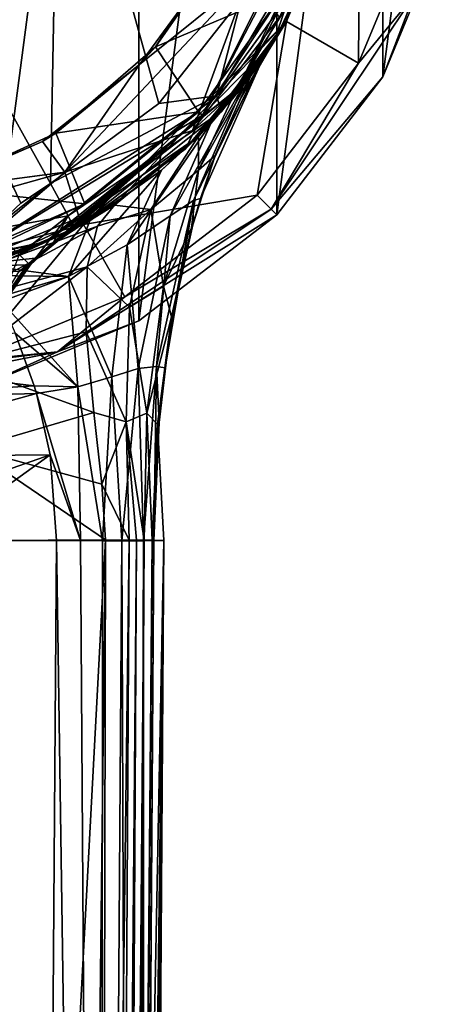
# Model space of a CAD drawing. Header units: metres. Extents: x -24 to 24, y -140 to 34.
# Tile 8 of 10: x 8 to 23, y -45 to -10. Entities that reach past the tile are written whole.
import ezdxf

# ---------------------------------------------------------------- set-up
doc = ezdxf.new("R2010")
doc.units = ezdxf.units.M
doc.layers.add('solid_509503_A125', color=7, linetype='CONTINUOUS')

msp = doc.modelspace()

# ---------------------------------------------------------------- linework, layer by layer
at = {"layer": 'solid_509503_A125'}
for points in [[(6.212329, -23.181629, -4), (6.212329, 23.181629, -4), (11.998485, 20.785336, -4)], [(6.212329, -23.181629, -4), (11.998485, 20.785336, -4), (11.998485, -20.785336, -4)], [(11.998485, -20.785336, -4), (11.998485, 20.785336, -4), (16.971548, 16.969244, -4)], [(11.998485, -20.785336, -4), (16.971548, 16.969244, -4), (16.971548, -16.969244, -4)], [(16.971548, -16.969244, -4), (16.971548, 16.969244, -4), (20.783648, 12.001, -4)], [(16.971548, -16.969244, -4), (20.783648, 12.001, -4), (20.783648, -12.001, -4)], [(20.783648, -12.001, -4), (20.783648, 12.001, -4), (23.182497, 6.21047, -4)], [(20.783648, -12.001, -4), (23.182497, 6.21047, -4), (23.182497, -6.21047, -4)], [(8.818475, -15.8375, 183.720367), (9.111886, 0, 183.711594), (0, 0, 183.850006)], [(8.818475, -15.8375, 183.720367), (12.713984, -12.961699, 183.580475), (9.111886, 0, 183.711594)], [(12.713984, -12.961699, 183.580475), (15.701548, -9.175167, 183.438828), (9.111886, 0, 183.711594)], [(17.320507, -10, 172.699997), (17.320509, -10), (20, 0)], [(19.318516, -5.176381, 172.699997), (17.320507, -10, 172.699997), (20, 0)], [(19.917089, -11.501953), (20, 0), (17.320509, -10)], [(19.917089, -11.501953), (22.216394, -5.952317), (20, 0)], [(7.745045, -16.55007, 183.75), (8.818475, -15.8375, 183.720367), (0, 0, 183.850006)], [(6.721771, -17.5, 183.774689), (7.745045, -16.55007, 183.75), (0, 0, 183.850006)], [(14.291039, -13.378692, 174.350006), (17.196571, -8.955983, 174.479416), (18.973095, -3.994162, 174.479416)], [(14.291039, -13.378692, 174.350006), (18.973095, -3.994162, 174.479416), (19.158718, -4.020781, 174.350006)], [(14.291039, -13.378692, 174.350006), (19.158718, -4.020781, 174.350006), (16.853935, -10.767769, 174.350006)], [(19.158718, -4.020781, 174.350006), (18.99506, -6.260008, 174.350006), (16.853935, -10.767769, 174.350006)], [(19.412893, -4.430866, 172.912125), (17.060698, -9.850005, 173), (15.567932, -12.415011, 172.912125)], [(19.412893, -4.430866, 172.912125), (15.567932, -12.415011, 172.912125), (19.318516, -5.176381, 172.699997)], [(15.567932, -12.415011, 172.912125), (17.320507, -10, 172.699997), (19.318516, -5.176381, 172.699997)], [(21.902512, -9.072317, -0.292893), (22.216394, -5.952317), (19.917089, -11.501953)], [(18.544744, -7.48949, 181.477188), (16.853935, -10.767769, 174.350006), (18.99506, -6.260008, 174.350006)], [(20.783648, -12.001, -4), (23.182497, -6.21047, -4), (20.784609, -12.000002, -1)], [(23.182497, -6.21047, -4), (23.18222, -6.211658, -1), (20.784609, -12.000002, -1)], [(21.902512, -9.072317, -0.292893), (20.784609, -12.000002, -1), (23.18222, -6.211658, -1)], [(15.165951, -6.926057, 178.427216), (12.600327, -10.918245, 178.427216), (14.650168, -7.959202, 174.183655)], [(17.196571, -8.955983, 174.479416), (12.600327, -10.918245, 178.427216), (15.165951, -6.926057, 178.427216)], [(14.791152, -12.676947, 182.939224), (18.544744, -7.48949, 181.477188), (18.293625, -6.764486, 182.746338)], [(14.791152, -12.676947, 182.939224), (18.293625, -6.764486, 182.746338), (15.701548, -9.175167, 183.438828)], [(14.791152, -12.676947, 182.939224), (14.979919, -13.251492, 181.641571), (18.544744, -7.48949, 181.477188)], [(18.544744, -7.48949, 181.477188), (14.979919, -13.251492, 181.641571), (16.853935, -10.767769, 174.350006)], [(15.975095, -8.374555, 173), (14.650168, -7.959202, 174.183655), (12.016322, -11.557869, 174.183655)], [(12.600327, -10.918245, 178.427216), (12.016322, -11.557869, 174.183655), (14.650168, -7.959202, 174.183655)], [(9.334992, -15.433558, 173), (15.975095, -8.374555, 173), (12.016322, -11.557869, 174.183655)], [(13.929997, -13.930009, 173), (15.975095, -8.374555, 173), (9.334992, -15.433558, 173)], [(13.929997, -13.930009, 173), (17.060698, -9.850005, 173), (15.975095, -8.374555, 173)], [(17.196571, -8.955983, 174.479416), (14.149478, -13.256092, 174.479416), (12.600327, -10.918245, 178.427216)], [(14.791152, -12.676947, 182.939224), (15.701548, -9.175167, 183.438828), (12.713984, -12.961699, 183.580475)], [(14.291039, -13.378692, 174.350006), (14.149478, -13.256092, 174.479416), (17.196571, -8.955983, 174.479416)], [(16.763456, -16.763456, -0.292893), (20.784609, -12.000002, -1), (21.902512, -9.072317, -0.292893)], [(16.763456, -16.763456, -0.292893), (21.902512, -9.072317, -0.292893), (19.917089, -11.501953)], [(15.567932, -12.415011, 172.912125), (17.060698, -9.850005, 173), (13.929997, -13.930009, 173)], [(11.126691, -16.619167, 116.380829), (10, -17.320509), (17.320509, -10)], [(16.263226, -16.263367), (17.320509, -10), (10, -17.320509)], [(14.149107, -14.13516, 119.443604), (11.126691, -16.619167, 116.380829), (17.320509, -10)], [(17.320507, -10, 172.699997), (14.142136, -14.142136, 172.699997), (16.651474, -11.078287, 142.062607)], [(15.567932, -12.415011, 172.912125), (14.142136, -14.142136, 172.699997), (17.320507, -10, 172.699997)], [(15.328571, -12.846591, 121.75972), (14.149107, -14.13516, 119.443604), (17.320509, -10)], [(16.029608, -11.960421, 124.018379), (15.328571, -12.846591, 121.75972), (17.320509, -10)], [(16.66745, -11.054234, 129.853287), (16.029608, -11.960421, 124.018379), (17.320509, -10)], [(16.263226, -16.263367), (19.917089, -11.501953), (17.320509, -10)], [(16.651474, -11.078287, 142.062607), (16.657827, -11.06873, 137.21257), (17.320509, -10)], [(17.320507, -10, 172.699997), (16.651474, -11.078287, 142.062607), (17.320509, -10)], [(16.657827, -11.06873, 137.21257), (16.66745, -11.054234, 129.853287), (17.320509, -10)], [(12.600327, -10.918245, 178.427216), (9.0139, -14.025903, 178.427216), (12.016322, -11.557869, 174.183655)], [(14.149478, -13.256092, 174.479416), (9.0139, -14.025903, 178.427216), (12.600327, -10.918245, 178.427216)], [(14.979919, -13.251492, 181.641571), (13.663476, -14.605117, 174.350006), (16.853935, -10.767769, 174.350006)], [(14.291039, -13.378692, 174.350006), (16.853935, -10.767769, 174.350006), (13.663476, -14.605117, 174.350006)], [(14.142136, -14.142136, 172.699997), (16.438395, -11.392066, 144.811584), (16.651474, -11.078287, 142.062607)], [(15.683965, -12.740013, 129.853058), (16.029608, -11.960421, 124.018379), (16.66745, -11.054234, 129.853287)], [(15.683965, -12.740013, 129.853058), (16.66745, -11.054234, 129.853287), (15.68912, -12.725113, 142.059357)], [(15.68912, -12.725113, 142.059357), (16.66745, -11.054234, 129.853287), (16.657827, -11.06873, 137.21257)], [(15.68912, -12.725113, 142.059357), (16.657827, -11.06873, 137.21257), (16.651474, -11.078287, 142.062607)], [(15.68912, -12.725113, 142.059357), (16.651474, -11.078287, 142.062607), (16.438395, -11.392066, 144.811584)], [(9.334992, -15.433558, 173), (12.016322, -11.557869, 174.183655), (8.52278, -14.329638, 174.183655)], [(9.0139, -14.025903, 178.427216), (8.52278, -14.329638, 174.183655), (12.016322, -11.557869, 174.183655)], [(13.970613, -16.451527, 144.125504), (16.438395, -11.392066, 144.811584), (15.770499, -12.300055, 147.397339)], [(13.970613, -16.451527, 144.125504), (14.220187, -16.38027, 142.052155), (16.438395, -11.392066, 144.811584)], [(14.142136, -14.142136, 172.699997), (15.770499, -12.300055, 147.397339), (16.438395, -11.392066, 144.811584)], [(14.220187, -16.38027, 142.052155), (14.776721, -14.774005, 142.055313), (16.438395, -11.392066, 144.811584)], [(14.776721, -14.774005, 142.055313), (15.68912, -12.725113, 142.059357), (16.438395, -11.392066, 144.811584)], [(16.763456, -16.763456, -0.292893), (19.917089, -11.501953), (16.263226, -16.263367)], [(14.142897, -15.356529, 125.526337), (15.328571, -12.846591, 121.75972), (16.029608, -11.960421, 124.018379)], [(14.142897, -15.356529, 125.526337), (16.029608, -11.960421, 124.018379), (14.749933, -14.833694, 129.852768)], [(14.749933, -14.833694, 129.852768), (16.029608, -11.960421, 124.018379), (15.683965, -12.740013, 129.853058)], [(16.763456, -16.763456, -0.292893), (16.97056, -16.970566, -1), (20.784609, -12.000002, -1)], [(20.783648, -12.001, -4), (20.784609, -12.000002, -1), (16.97056, -16.970566, -1)], [(16.971548, -16.969244, -4), (20.783648, -12.001, -4), (16.97056, -16.970566, -1)], [(13.130891, -16.998257, 146.231461), (15.770499, -12.300055, 147.397339), (14.595656, -13.673581, 149.626755)], [(13.130891, -16.998257, 146.231461), (13.970613, -16.451527, 144.125504), (15.770499, -12.300055, 147.397339)], [(14.142136, -14.142136, 172.699997), (14.595656, -13.673581, 149.626755), (15.770499, -12.300055, 147.397339)], [(15.567932, -12.415011, 172.912125), (9.849991, -17.060705, 173), (8.63955, -17.94021, 172.912125)], [(15.567932, -12.415011, 172.912125), (8.63955, -17.94021, 172.912125), (14.142136, -14.142136, 172.699997)], [(14.791152, -12.676947, 182.939224), (12.713984, -12.961699, 183.580475), (8.818475, -15.8375, 183.720367)], [(14.791152, -12.676947, 182.939224), (8.818475, -15.8375, 183.720367), (9.44768, -17.004789, 183.154648)], [(14.791152, -12.676947, 182.939224), (9.44768, -17.004789, 183.154648), (14.979919, -13.251492, 181.641571)], [(15.567932, -12.415011, 172.912125), (13.929997, -13.930009, 173), (9.849991, -17.060705, 173)], [(14.749933, -14.833694, 129.852768), (15.683965, -12.740013, 129.853058), (14.776721, -14.774005, 142.055313)], [(15.683965, -12.740013, 129.853058), (15.68912, -12.725113, 142.059357), (14.776721, -14.774005, 142.055313)], [(14.142897, -15.356529, 125.526337), (14.149107, -14.13516, 119.443604), (15.328571, -12.846591, 121.75972)], [(5.274107, -18.852242, 174.350006), (10.05695, -16.576775, 174.479416), (14.149478, -13.256092, 174.479416)], [(5.274107, -18.852242, 174.350006), (14.149478, -13.256092, 174.479416), (14.291039, -13.378692, 174.350006)], [(5.274107, -18.852242, 174.350006), (14.291039, -13.378692, 174.350006), (8.261862, -18.524729, 174.350006)], [(14.291039, -13.378692, 174.350006), (8.496571, -18.32789, 174.350006), (8.261862, -18.524729, 174.350006)], [(14.291039, -13.378692, 174.350006), (8.691114, -18.170412, 174.350006), (8.496571, -18.32789, 174.350006)], [(14.291039, -13.378692, 174.350006), (8.858603, -18.040495, 174.350006), (8.691114, -18.170412, 174.350006)], [(14.291039, -13.378692, 174.350006), (9.007189, -17.930443, 174.350006), (8.858603, -18.040495, 174.350006)], [(14.291039, -13.378692, 174.350006), (9.142509, -17.8349, 174.350006), (9.007189, -17.930443, 174.350006)], [(14.149478, -13.256092, 174.479416), (10.05695, -16.576775, 174.479416), (9.0139, -14.025903, 178.427216)], [(14.291039, -13.378692, 174.350006), (9.272032, -17.74782, 174.350006), (9.142509, -17.8349, 174.350006)], [(14.291039, -13.378692, 174.350006), (9.452372, -17.633659, 174.350006), (9.272032, -17.74782, 174.350006)], [(9.44768, -17.004789, 183.154648), (9.682458, -17.5, 181.821182), (14.979919, -13.251492, 181.641571)], [(14.291039, -13.378692, 174.350006), (9.622318, -17.53314, 174.350006), (9.452372, -17.633659, 174.350006)], [(14.291039, -13.378692, 174.350006), (13.663476, -14.605117, 174.350006), (9.622318, -17.53314, 174.350006)], [(14.979919, -13.251492, 181.641571), (9.682458, -17.5, 181.821182), (13.663476, -14.605117, 174.350006)], [(11.578862, -18.043066, 147.89949), (14.595656, -13.673581, 149.626755), (12.809471, -15.359605, 151.405762)], [(11.578862, -18.043066, 147.89949), (13.130891, -16.998257, 146.231461), (14.595656, -13.673581, 149.626755)], [(14.142136, -14.142136, 172.699997), (12.809471, -15.359605, 151.405762), (14.595656, -13.673581, 149.626755)], [(9.0139, -14.025903, 178.427216), (4.69722, -15.997264, 178.427216), (8.52278, -14.329638, 174.183655)], [(10.05695, -16.576775, 174.479416), (4.69722, -15.997264, 178.427216), (9.0139, -14.025903, 178.427216)], [(8.63955, -17.94021, 172.912125), (10, -17.320509, 172.699997), (14.142136, -14.142136, 172.699997)], [(9.849991, -17.060705, 173), (13.929997, -13.930009, 173), (9.334992, -15.433558, 173)], [(14.142136, -14.142136, 172.699997), (10, -17.320509, 172.699997), (12.809471, -15.359605, 151.405762)], [(12.434887, -16.777098, 121.835587), (11.126691, -16.619167, 116.380829), (14.149107, -14.13516, 119.443604)], [(14.142897, -15.356529, 125.526337), (12.434887, -16.777098, 121.835587), (14.149107, -14.13516, 119.443604)], [(9.334992, -15.433558, 173), (8.52278, -14.329638, 174.183655), (4.419484, -16.076208, 174.183655)], [(4.69722, -15.997264, 178.427216), (4.419484, -16.076208, 174.183655), (8.52278, -14.329638, 174.183655)], [(9.651428, -17.517132, 174.362549), (9.622318, -17.53314, 174.350006), (13.663476, -14.605117, 174.350006)], [(9.682458, -17.5, 174.376221), (9.651428, -17.517132, 174.362549), (13.663476, -14.605117, 174.350006)], [(9.682458, -17.5, 181.821182), (9.682458, -17.5, 174.376221), (13.663476, -14.605117, 174.350006)], [(13.896224, -17.434542, 129.852432), (14.749933, -14.833694, 129.852768), (13.942261, -17.332632, 142.050262)], [(14.142897, -15.356529, 125.526337), (14.749933, -14.833694, 129.852768), (13.896224, -17.434542, 129.852432)], [(14.749933, -14.833694, 129.852768), (14.220187, -16.38027, 142.052155), (13.942261, -17.332632, 142.050262)], [(14.749933, -14.833694, 129.852768), (14.776721, -14.774005, 142.055313), (14.220187, -16.38027, 142.052155)], [(9.334992, -15.433558, 173), (4.419484, -16.076208, 174.183655), (0, -16.672623, 174.183655)], [(0, -18.037096, 173), (9.334992, -15.433558, 173), (0, -16.672623, 174.183655)], [(5.098722, -19.028742, 173), (9.334992, -15.433558, 173), (0, -18.037096, 173)], [(5.098722, -19.028742, 173), (9.849991, -17.060705, 173), (9.334992, -15.433558, 173)], [(9.461597, -19.193737, 148.872269), (12.809471, -15.359605, 151.405762), (10.233694, -17.183466, 152.7173)], [(9.461597, -19.193737, 148.872269), (11.578862, -18.043066, 147.89949), (12.809471, -15.359605, 151.405762)], [(10, -17.320509, 172.699997), (10.233694, -17.183466, 152.7173), (12.809471, -15.359605, 151.405762)], [(14.142897, -15.356529, 125.526337), (12.884962, -19.53887, 126.915504), (12.434887, -16.777098, 121.835587)], [(14.142897, -15.356529, 125.526337), (13.896224, -17.434542, 129.852432), (12.884962, -19.53887, 126.915504)], [(6.721771, -17.5, 183.774689), (8.818475, -15.8375, 183.720367), (7.745045, -16.55007, 183.75)], [(9.44768, -17.004789, 183.154648), (8.818475, -15.8375, 183.720367), (6.721771, -17.5, 183.774689)], [(10.05695, -16.576775, 174.479416), (5.221366, -18.672682, 174.479416), (4.69722, -15.997264, 178.427216)], [(11.496555, -19.920429), (16.263226, -16.263367), (10, -17.320509)], [(16.763456, -16.763456, -0.292893), (16.263226, -16.263367), (11.496555, -19.920429)], [(5.274107, -18.852242, 174.350006), (5.221366, -18.672682, 174.479416), (10.05695, -16.576775, 174.479416)], [(11.126691, -16.619167, 116.380829), (5.638809, -19.188639, 113.811584), (10, -17.320509)], [(10.514781, -17.373173, 118.238045), (5.638809, -19.188639, 113.811584), (11.126691, -16.619167, 116.380829)], [(12.434887, -16.777098, 121.835587), (10.514781, -17.373173, 118.238045), (11.126691, -16.619167, 116.380829)], [(12.630979, -22.429893, 143.46611), (13.970613, -16.451527, 144.125504), (13.130891, -16.998257, 146.231461)], [(12.630979, -22.429893, 143.46611), (12.942592, -22.472984, 142.040131), (13.970613, -16.451527, 144.125504)], [(12.942592, -22.472984, 142.040131), (13.235406, -20.523678, 142.043976), (13.970613, -16.451527, 144.125504)], [(13.235406, -20.523678, 142.043976), (13.942261, -17.332632, 142.050262), (13.970613, -16.451527, 144.125504)], [(13.942261, -17.332632, 142.050262), (14.220187, -16.38027, 142.052155), (13.970613, -16.451527, 144.125504)], [(7.684621, -18.392771, 183.21756), (9.44768, -17.004789, 183.154648), (6.721771, -17.5, 183.774689)], [(7.684621, -18.392771, 183.21756), (8.080835, -18.782383, 181.9039), (9.44768, -17.004789, 183.154648)], [(9.44768, -17.004789, 183.154648), (8.080835, -18.782383, 181.9039), (8.874057, -18.040751, 181.857162)], [(9.44768, -17.004789, 183.154648), (8.874057, -18.040751, 181.857162), (9.682458, -17.5, 181.821182)], [(9.072317, -21.902512, -0.292893), (16.97056, -16.970566, -1), (16.763456, -16.763456, -0.292893)], [(9.072317, -21.902512, -0.292893), (16.763456, -16.763456, -0.292893), (11.496555, -19.920429)], [(9.072317, -21.902512, -0.292893), (11.999996, -20.784613, -1), (16.97056, -16.970566, -1)], [(12.434887, -16.777098, 121.835587), (10.130839, -18.84347, 120.489815), (10.514781, -17.373173, 118.238045)], [(12.434887, -16.777098, 121.835587), (11.666035, -20.292334, 124.505386), (10.130839, -18.84347, 120.489815)], [(11.979509, -22.500454, 144.664124), (13.130891, -16.998257, 146.231461), (11.578862, -18.043066, 147.89949)], [(12.884962, -19.53887, 126.915504), (11.666035, -20.292334, 124.505386), (12.434887, -16.777098, 121.835587)], [(11.979509, -22.500454, 144.664124), (12.630979, -22.429893, 143.46611), (13.130891, -16.998257, 146.231461)], [(11.998485, -20.785336, -4), (16.971548, -16.969244, -4), (11.999996, -20.784613, -1)], [(16.971548, -16.969244, -4), (16.97056, -16.970566, -1), (11.999996, -20.784613, -1)], [(0, -20, 56.5), (0, -20), (10, -17.320509)], [(5.950552, -22.216475), (10, -17.320509), (0, -20)], [(0, -20, 113), (0, -20, 56.5), (10, -17.320509)], [(5.553181, -19.213594, 113.786552), (0, -20, 113), (10, -17.320509)], [(8.63955, -17.94021, 172.912125), (9.849991, -17.060705, 173), (5.098722, -19.028742, 173)], [(10, -17.320509, 172.699997), (5.176381, -19.318516, 172.699997), (6.748864, -18.826918, 153.526047)], [(8.63955, -17.94021, 172.912125), (5.176381, -19.318516, 172.699997), (10, -17.320509, 172.699997)], [(10.514781, -17.373173, 118.238045), (5.406292, -20.110176, 117.035683), (5.553181, -19.213594, 113.786552)], [(10.514781, -17.373173, 118.238045), (10.130839, -18.84347, 120.489815), (5.406292, -20.110176, 117.035683)], [(5.638809, -19.188639, 113.811584), (5.553181, -19.213594, 113.786552), (10, -17.320509)], [(10.514781, -17.373173, 118.238045), (5.553181, -19.213594, 113.786552), (5.638809, -19.188639, 113.811584)], [(5.950552, -22.216475), (11.496555, -19.920429), (10, -17.320509)], [(10, -17.320509, 172.699997), (6.748864, -18.826918, 153.526047), (10.233694, -17.183466, 152.7173)], [(9.461597, -19.193737, 148.872269), (10.233694, -17.183466, 152.7173), (6.748864, -18.826918, 153.526047)], [(13.896224, -17.434542, 129.852432), (13.942261, -17.332632, 142.050262), (13.235406, -20.523678, 142.043976)], [(8.874057, -18.040751, 181.857162), (9.682458, -17.5, 174.376221), (9.682458, -17.5, 181.821182)], [(9.482534, -17.615479, 174.359558), (9.682458, -17.5, 174.376221), (8.874057, -18.040751, 181.857162)], [(9.272032, -17.74782, 174.350006), (9.482534, -17.615479, 174.359558), (8.874057, -18.040751, 181.857162)], [(9.452372, -17.633659, 174.350006), (9.482534, -17.615479, 174.359558), (9.272032, -17.74782, 174.350006)], [(9.452372, -17.633659, 174.350006), (9.622318, -17.53314, 174.350006), (9.482534, -17.615479, 174.359558)], [(9.482534, -17.615479, 174.359558), (9.651428, -17.517132, 174.362549), (9.682458, -17.5, 174.376221)], [(9.482534, -17.615479, 174.359558), (9.622318, -17.53314, 174.350006), (9.651428, -17.517132, 174.362549)], [(12.884962, -19.53887, 126.915504), (13.896224, -17.434542, 129.852432), (13.176104, -20.642431, 129.85202)], [(13.176104, -20.642431, 129.85202), (13.896224, -17.434542, 129.852432), (13.235406, -20.523678, 142.043976)], [(8.63955, -17.94021, 172.912125), (5.098722, -19.028742, 173), (0, -19.700001, 173)], [(8.63955, -17.94021, 172.912125), (0, -19.700001, 173), (0, -19.912132, 172.912125)], [(8.63955, -17.94021, 172.912125), (0, -19.912132, 172.912125), (5.176381, -19.318516, 172.699997)], [(8.049174, -18.768847, 174.552917), (9.272032, -17.74782, 174.350006), (8.874057, -18.040751, 181.857162)], [(9.142509, -17.8349, 174.350006), (9.272032, -17.74782, 174.350006), (8.049174, -18.768847, 174.552917)], [(9.142509, -17.8349, 174.350006), (8.049174, -18.768847, 174.552917), (9.007189, -17.930443, 174.350006)], [(9.007189, -17.930443, 174.350006), (8.049174, -18.768847, 174.552917), (8.858603, -18.040495, 174.350006)], [(8.858603, -18.040495, 174.350006), (8.049174, -18.768847, 174.552917), (8.691114, -18.170412, 174.350006)], [(8.049174, -18.768847, 174.552917), (8.874057, -18.040751, 181.857162), (8.080835, -18.782383, 181.9039)], [(11.029993, -22.802019, 145.553268), (11.578862, -18.043066, 147.89949), (9.461597, -19.193737, 148.872269)], [(11.029993, -22.802019, 145.553268), (11.979509, -22.500454, 144.664124), (11.578862, -18.043066, 147.89949)], [(7.684621, -18.392771, 183.21756), (6.883207, -20.489656, 181.932404), (8.080835, -18.782383, 181.9039)], [(8.691114, -18.170412, 174.350006), (8.049174, -18.768847, 174.552917), (8.496571, -18.32789, 174.350006)], [(8.496571, -18.32789, 174.350006), (8.049174, -18.768847, 174.552917), (8.261862, -18.524729, 174.350006)], [(5.274107, -18.852242, 174.350006), (8.261862, -18.524729, 174.350006), (7.980173, -18.765837, 174.350006)], [(5.274107, -18.852242, 174.350006), (7.980173, -18.765837, 174.350006), (7.676805, -19.023508, 174.350006)], [(7.980173, -18.765837, 174.350006), (8.049174, -18.768847, 174.552917), (6.801982, -20.466068, 175.161987)], [(7.980173, -18.765837, 174.350006), (6.801982, -20.466068, 175.161987), (7.676805, -19.023508, 174.350006)], [(6.801982, -20.466068, 175.161987), (8.049174, -18.768847, 174.552917), (8.080835, -18.782383, 181.9039)], [(6.801982, -20.466068, 175.161987), (8.080835, -18.782383, 181.9039), (6.883207, -20.489656, 181.932404)], [(8.261862, -18.524729, 174.350006), (8.049174, -18.768847, 174.552917), (7.980173, -18.765837, 174.350006)], [(10.130839, -18.84347, 120.489815), (5.574409, -22.340666, 120.086288), (5.406292, -20.110176, 117.035683)], [(10.130839, -18.84347, 120.489815), (10.096437, -21.176895, 122.934906), (5.574409, -22.340666, 120.086288)], [(9.461597, -19.193737, 148.872269), (6.748864, -18.826918, 153.526047), (6.672332, -19.151096, 151.426071)], [(11.666035, -20.292334, 124.505386), (10.096437, -21.176895, 122.934906), (10.130839, -18.84347, 120.489815)], [(9.461597, -19.193737, 148.872269), (6.672332, -19.151096, 151.426071), (6.973379, -19.924875, 149.551559)], [(9.461597, -19.193737, 148.872269), (6.973379, -19.924875, 149.551559), (7.048322, -20.092474, 149.275787)], [(9.805203, -23.164928, 146.142838), (9.461597, -19.193737, 148.872269), (7.048322, -20.092474, 149.275787)], [(9.805203, -23.164928, 146.142838), (11.029993, -22.802019, 145.553268), (9.461597, -19.193737, 148.872269)], [(12.884962, -19.53887, 126.915504), (12.288642, -24.116623, 128.054199), (11.666035, -20.292334, 124.505386)], [(12.884962, -19.53887, 126.915504), (13.176104, -20.642431, 129.85202), (12.288642, -24.116623, 128.054199)], [(9.072317, -21.902512, -0.292893), (11.496555, -19.920429), (5.950552, -22.216475)], [(9.805203, -23.164928, 146.142838), (7.048322, -20.092474, 149.275787), (7.543392, -21.226696, 147.90889)], [(11.666035, -20.292334, 124.505386), (11.545257, -24.428423, 126.620987), (10.096437, -21.176895, 122.934906)], [(12.288642, -24.116623, 128.054199), (11.545257, -24.428423, 126.620987), (11.666035, -20.292334, 124.505386)], [(13.176104, -20.642431, 129.85202), (13.235406, -20.523678, 142.043976), (12.942592, -22.472984, 142.040131)], [(11.998485, -20.785336, -4), (11.999996, -20.784613, -1), (6.211653, -23.18222, -1)], [(9.072317, -21.902512, -0.292893), (6.211653, -23.18222, -1), (11.999996, -20.784613, -1)], [(6.212329, -23.181629, -4), (11.998485, -20.785336, -4), (6.211653, -23.18222, -1)], [(12.288642, -24.116623, 128.054199), (13.176104, -20.642431, 129.85202), (12.669929, -24.50662, 129.851456)], [(12.669929, -24.50662, 129.851456), (13.176104, -20.642431, 129.85202), (12.734332, -24.448265, 142.03624)], [(13.176104, -20.642431, 129.85202), (12.942592, -22.472984, 142.040131), (12.734332, -24.448265, 142.03624)], [(0, -22.137405, 148.138611), (8.226614, -23.122313, 146.604202), (7.543392, -21.226696, 147.90889)], [(10.096437, -21.176895, 122.934906), (10.377934, -24.081799, 125.00856), (5.574409, -22.340666, 120.086288)], [(9.805203, -23.164928, 146.142838), (7.543392, -21.226696, 147.90889), (8.226614, -23.122313, 146.604202)], [(11.545257, -24.428423, 126.620987), (10.377934, -24.081799, 125.00856), (10.096437, -21.176895, 122.934906)], [(0, -23.707108, -0.292893), (6.211653, -23.18222, -1), (9.072317, -21.902512, -0.292893)], [(9.072317, -21.902512, -0.292893), (5.950552, -22.216475), (0, -23)], [(0, -23.707108, -0.292893), (9.072317, -21.902512, -0.292893), (0, -23)], [(0, -22.137405, 148.138611), (0, -23.63069, 147.04126), (8.226614, -23.122313, 146.604202)], [(10.377934, -24.081799, 125.00856), (5.95936, -25.385544, 122.364166), (5.574409, -22.340666, 120.086288)], [(11.029993, -22.802019, 145.553268), (11.385188, -28.704674, 144.356995), (11.979509, -22.500454, 144.664124)], [(11.979509, -22.500454, 144.664124), (11.385188, -28.704674, 144.356995), (12.161561, -28.704113, 143.290924)], [(11.979509, -22.500454, 144.664124), (12.161561, -28.704113, 143.290924), (12.630979, -22.429893, 143.46611)], [(12.630979, -22.429893, 143.46611), (12.161561, -28.704113, 143.290924), (12.543969, -28.7001, 142.027878)], [(12.734332, -24.448265, 142.03624), (12.630979, -22.429893, 143.46611), (12.543969, -28.7001, 142.027878)], [(12.734332, -24.448265, 142.03624), (12.942592, -22.472984, 142.040131), (12.630979, -22.429893, 143.46611)], [(9.805203, -23.164928, 146.142838), (10.68968, -28.703653, 144.898712), (11.029993, -22.802019, 145.553268)], [(11.029993, -22.802019, 145.553268), (10.68968, -28.703653, 144.898712), (11.385188, -28.704674, 144.356995)], [(0, -23.63069, 147.04126), (8.30982, -23.403456, 146.470627), (8.226614, -23.122313, 146.604202)], [(0, -25.701694, 146.258621), (8.800909, -25.610655, 145.761551), (8.30982, -23.403456, 146.470627)], [(0, -23.63069, 147.04126), (0, -25.701694, 146.258621), (8.30982, -23.403456, 146.470627)], [(9.805203, -23.164928, 146.142838), (8.226614, -23.122313, 146.604202), (8.30982, -23.403456, 146.470627)], [(9.805203, -23.164928, 146.142838), (8.30982, -23.403456, 146.470627), (9.891696, -28.701559, 145.272583)], [(9.891696, -28.701559, 145.272583), (8.30982, -23.403456, 146.470627), (8.800909, -25.610655, 145.761551)], [(9.805203, -23.164928, 146.142838), (9.891696, -28.701559, 145.272583), (10.68968, -28.703653, 144.898712)], [(10.377934, -24.081799, 125.00856), (10.667632, -26.669342, 126.118614), (5.95936, -25.385544, 122.364166)], [(11.545257, -24.428423, 126.620987), (10.667632, -26.669342, 126.118614), (10.377934, -24.081799, 125.00856)], [(11.545257, -24.428423, 126.620987), (11.650681, -28.679354, 127.540817), (10.667632, -26.669342, 126.118614)], [(12.288642, -24.116623, 128.054199), (12.195445, -28.680138, 128.689728), (11.545257, -24.428423, 126.620987)], [(11.545257, -24.428423, 126.620987), (12.195445, -28.680138, 128.689728), (11.911855, -28.679699, 128.014603)], [(11.545257, -24.428423, 126.620987), (11.911855, -28.679699, 128.014603), (11.650681, -28.679354, 127.540817)], [(12.288642, -24.116623, 128.054199), (12.475898, -28.679527, 129.850769), (12.195445, -28.680138, 128.689728)], [(12.288642, -24.116623, 128.054199), (12.669929, -24.50662, 129.851456), (12.475898, -28.679527, 129.850769)], [(12.669929, -24.50662, 129.851456), (12.734332, -24.448265, 142.03624), (12.543969, -28.7001, 142.027878)], [(12.669929, -24.50662, 129.851456), (12.903339, -28.694435, 137.098602), (12.475898, -28.679527, 129.850769)], [(12.669929, -24.50662, 129.851456), (12.543969, -28.7001, 142.027878), (12.903339, -28.694435, 137.098602)], [(5.95936, -25.385544, 122.364166), (10.792638, -28.676455, 126.446991), (6.652085, -28.691975, 123.483147)], [(10.667632, -26.669342, 126.118614), (10.792638, -28.676455, 126.446991), (5.95936, -25.385544, 122.364166)], [(0, -28.700001, 145.924866), (4.521407, -28.699034, 145.80864), (8.800909, -25.610655, 145.761551)], [(0, -25.701694, 146.258621), (0, -28.700001, 145.924866), (8.800909, -25.610655, 145.761551)], [(4.521407, -28.699034, 145.80864), (9.030666, -28.698784, 145.460266), (8.800909, -25.610655, 145.761551)], [(9.891696, -28.701559, 145.272583), (8.800909, -25.610655, 145.761551), (9.030666, -28.698784, 145.460266)], [(10.667632, -26.669342, 126.118614), (11.650681, -28.679354, 127.540817), (10.792638, -28.676455, 126.446991)], [(-0.000036, -137.805115, 145.639221), (8.172409, -137.498474, 145.25972), (0, -28.700001, 145.924866)], [(8.172409, -137.498474, 145.25972), (4.521407, -28.699034, 145.80864), (0, -28.700001, 145.924866)], [(8.641185, -83.051392, 145.357285), (9.030666, -28.698784, 145.460266), (4.521407, -28.699034, 145.80864)], [(8.251287, -137.492355, 145.25235), (8.641185, -83.051392, 145.357285), (4.521407, -28.699034, 145.80864)], [(8.211852, -137.495438, 145.256042), (8.251287, -137.492355, 145.25235), (4.521407, -28.699034, 145.80864)], [(8.172409, -137.498474, 145.25972), (8.211852, -137.495438, 145.256042), (4.521407, -28.699034, 145.80864)], [(6.652085, -28.691975, 123.483147), (10.792638, -28.676455, 126.446991), (6.995991, -99.729698, 124.027916)], [(10.792638, -28.676455, 126.446991), (10.404325, -62.996578, 126.24884), (6.995991, -99.729698, 124.027916)], [(10.62666, -137.457458, 144.159698), (9.030666, -28.698784, 145.460266), (8.641185, -83.051392, 145.357285)], [(10.62666, -137.457458, 144.159698), (9.891696, -28.701559, 145.272583), (9.030666, -28.698784, 145.460266)], [(10.62666, -137.457458, 144.159698), (10.68968, -28.703653, 144.898712), (9.891696, -28.701559, 145.272583)], [(10.404325, -62.996578, 126.24884), (10.792638, -28.676455, 126.446991), (10.631991, -109.167282, 126.789345)], [(10.62666, -137.457458, 144.159698), (11.385188, -28.704674, 144.356995), (10.68968, -28.703653, 144.898712)], [(10.62666, -137.457458, 144.159698), (11.799322, -137.58522, 141.81337), (11.385188, -28.704674, 144.356995)], [(10.631991, -109.167282, 126.789345), (10.792638, -28.676455, 126.446991), (11.650681, -28.679354, 127.540817)], [(11.139111, -118.614639, 127.617622), (10.631991, -109.167282, 126.789345), (11.650681, -28.679354, 127.540817)], [(11.139111, -118.614639, 127.617622), (11.650681, -28.679354, 127.540817), (11.911855, -28.679699, 128.014603)], [(11.396909, -124.936714, 128.221252), (11.139111, -118.614639, 127.617622), (11.911855, -28.679699, 128.014603)], [(12.161561, -28.704113, 143.290924), (11.385188, -28.704674, 144.356995), (11.799322, -137.58522, 141.81337)], [(11.396909, -124.936714, 128.221252), (11.911855, -28.679699, 128.014603), (12.195445, -28.680138, 128.689728)], [(11.584786, -131.256012, 128.855392), (11.396909, -124.936714, 128.221252), (12.195445, -28.680138, 128.689728)], [(11.584786, -131.256012, 128.855392), (12.195445, -28.680138, 128.689728), (12.475898, -28.679527, 129.850769)], [(11.699715, -137.578583, 129.512146), (11.584786, -131.256012, 128.855392), (12.475898, -28.679527, 129.850769)], [(11.699715, -137.578583, 129.512146), (12.475898, -28.679527, 129.850769), (12.243701, -62.605267, 129.803329)], [(11.739604, -137.598694, 129.765594), (11.998261, -98.905678, 129.774475), (12.903339, -28.694435, 137.098602)], [(11.744304, -137.601913, 129.8004), (11.739604, -137.598694, 129.765594), (12.903339, -28.694435, 137.098602)], [(11.748979, -137.605042, 129.835205), (11.744304, -137.601913, 129.8004), (12.903339, -28.694435, 137.098602)], [(12.160506, -137.861481, 135.775589), (11.748979, -137.605042, 129.835205), (12.903339, -28.694435, 137.098602)], [(12.161561, -28.704113, 143.290924), (11.799322, -137.58522, 141.81337), (12.171834, -83.098412, 141.921646)], [(11.810309, -137.59343, 141.725021), (12.903339, -28.694435, 137.098602), (12.543969, -28.7001, 142.027878)], [(11.810309, -137.59343, 141.725021), (12.160506, -137.861481, 135.775589), (12.903339, -28.694435, 137.098602)], [(11.810309, -137.59343, 141.725021), (12.543969, -28.7001, 142.027878), (12.171834, -83.098412, 141.921646)], [(11.998261, -98.905678, 129.774475), (12.243701, -62.605267, 129.803329), (12.903339, -28.694435, 137.098602)], [(12.161561, -28.704113, 143.290924), (12.171834, -83.098412, 141.921646), (12.543969, -28.7001, 142.027878)], [(12.243701, -62.605267, 129.803329), (12.475898, -28.679527, 129.850769), (12.903339, -28.694435, 137.098602)]]:
    msp.add_3dface(points, dxfattribs=at)

doc.saveas('drawing.dxf')
